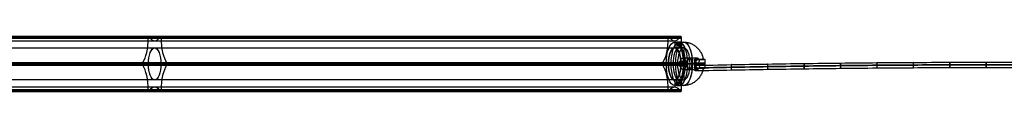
# Model space of a CAD drawing. Header units: millimetres. Extents: x 3530 to 5600, y 192 to 221.
# Tile 4 of 8: x 4052 to 4574, y 192 to 221. Entities that reach past the tile are written whole.
import ezdxf

# ---------------------------------------------------------------- set-up
doc = ezdxf.new("R2010")
doc.units = ezdxf.units.MM
for name, color, linetype in [('CABLE', 7, 'Continuous'), ('LUZ', 7, 'Continuous'), ('METAL NEGRO', 7, 'Continuous')]:
    doc.layers.add(name, color=color, linetype=linetype)

msp = doc.modelspace()

# ---------------------------------------------------------------- linework, layer by layer
at = {"layer": 'CABLE'}
for p, q in [((4410.32, 204.69, 8.25), (4410.07, 204.69, 5.46)), ((4410.17, 206.09, 6.86), (4410.23, 203.29, 6.85))]:
    msp.add_line(p, q, dxfattribs=at)
at = {"layer": 'CABLE', "extrusion": (0.995849, 0.021761, -0.088378)}
for start, end in [(270.1106, 90.1106), (90.1106, 270.1106)]:
    msp.add_arc((108.29, 396.9, 4395.74), 1.4, start, end, dxfattribs=at)
at = {"layer": 'CABLE'}
for points, knots in [([(4410.07, 204.69, 5.46), (4416.51, 204.83, 4.89), (4429.39, 205.09, 3.82), (4448.71, 205.44, 2.42), (4468.03, 205.73, 1.24), (4487.36, 205.96, 0.28), (4506.68, 206.15, -0.47), (4526, 206.28, -1.01), (4545.33, 206.36, -1.33), (4564.65, 206.39, -1.44), (4583.97, 206.36, -1.33), (4603.3, 206.28, -1.01), (4622.62, 206.15, -0.47), (4641.94, 205.96, 0.28), (4661.27, 205.73, 1.24), (4680.59, 205.44, 2.42), (4699.91, 205.09, 3.82), (4712.79, 204.83, 4.89), (4719.23, 204.69, 5.46)], [0, 0, 0, 0, 19.377504, 38.737424, 58.082261, 77.414519, 96.736708, 116.051342, 135.360937, 154.668013, 173.975088, 193.284684, 212.599317, 231.921506, 251.253764, 270.598601, 289.958522, 309.336026, 309.336026, 309.336026, 309.336026]), ([(4410.17, 206.09, 6.86), (4416.6, 206.23, 6.29), (4429.47, 206.49, 5.21), (4448.78, 206.83, 3.82), (4468.09, 207.12, 2.64), (4487.4, 207.36, 1.68), (4506.72, 207.55, 0.93), (4526.03, 207.68, 0.39), (4545.34, 207.76, 0.07), (4564.65, 207.78, -0.03), (4583.96, 207.76, 0.07), (4603.27, 207.68, 0.39), (4622.59, 207.55, 0.93), (4641.9, 207.36, 1.68), (4661.21, 207.12, 2.64), (4680.52, 206.83, 3.82), (4699.83, 206.49, 5.21), (4712.7, 206.23, 6.29), (4719.13, 206.09, 6.86)], [0, 0, 0, 0, 19.377504, 38.737424, 58.082261, 77.414519, 96.736708, 116.051342, 135.360937, 154.668013, 173.975088, 193.284684, 212.599317, 231.921506, 251.253764, 270.598601, 289.958522, 309.336026, 309.336026, 309.336026, 309.336026]), ([(4410.23, 203.29, 6.85), (4416.66, 203.43, 6.28), (4429.52, 203.69, 5.21), (4448.83, 204.03, 3.82), (4468.13, 204.32, 2.64), (4487.43, 204.56, 1.68), (4506.74, 204.75, 0.93), (4526.04, 204.88, 0.39), (4545.35, 204.96, 0.07), (4564.65, 204.98, -0.04), (4583.96, 204.96, 0.07), (4603.26, 204.88, 0.39), (4622.56, 204.75, 0.93), (4641.87, 204.56, 1.68), (4661.17, 204.32, 2.64), (4680.48, 204.03, 3.82), (4699.78, 203.69, 5.21), (4712.64, 203.43, 6.28), (4719.07, 203.29, 6.85)], [0, 0, 0, 0, 19.377504, 38.737424, 58.082261, 77.414519, 96.736708, 116.051342, 135.360937, 154.668013, 173.975088, 193.284684, 212.599317, 231.921506, 251.253764, 270.598601, 289.958522, 309.336026, 309.336026, 309.336026, 309.336026]), ([(4718.98, 204.69, 8.25), (4712.55, 204.83, 7.68), (4699.7, 205.09, 6.61), (4680.41, 205.43, 5.22), (4661.11, 205.72, 4.04), (4641.82, 205.96, 3.08), (4622.53, 206.15, 2.33), (4603.24, 206.28, 1.79), (4583.94, 206.36, 1.47), (4564.65, 206.38, 1.36), (4545.36, 206.36, 1.47), (4526.07, 206.28, 1.79), (4506.77, 206.15, 2.33), (4487.48, 205.96, 3.08), (4468.19, 205.72, 4.04), (4448.9, 205.43, 5.22), (4429.6, 205.09, 6.61), (4416.75, 204.83, 7.68), (4410.32, 204.69, 8.25)], [-309.336026, -309.336026, -309.336026, -309.336026, -289.958522, -270.598601, -251.253764, -231.921506, -212.599317, -193.284684, -173.975088, -154.668013, -135.360937, -116.051342, -96.736708, -77.414519, -58.082261, -38.737424, -19.377504, 0, 0, 0, 0])]:
    msp.add_open_spline(points, degree=3, knots=knots, dxfattribs=at)
for points, knots in [([(4429.61, 205.08, 6.64), (4429.59, 206.48, 6.65), (4429.48, 206.48, 5.25), (4429.37, 206.48, 3.85), (4429.4, 205.08, 3.85)], [0, 0, 0, 2.199115, 2.199115, 4.39823, 4.39823, 4.39823]), ([(4429.4, 205.08, 3.85), (4429.42, 203.68, 3.85), (4429.53, 203.68, 5.24), (4429.64, 203.68, 6.64), (4429.61, 205.08, 6.64)], [4.39823, 4.39823, 4.39823, 6.597345, 6.597345, 8.796459, 8.796459, 8.796459]), ([(4448.9, 205.43, 5.25), (4448.88, 206.83, 5.25), (4448.79, 206.83, 3.86), (4448.7, 206.83, 2.46), (4448.72, 205.43, 2.46)], [0, 0, 0, 2.199115, 2.199115, 4.39823, 4.39823, 4.39823]), ([(4448.72, 205.43, 2.46), (4448.74, 204.03, 2.46), (4448.83, 204.03, 3.85), (4448.93, 204.03, 5.25), (4448.9, 205.43, 5.25)], [4.39823, 4.39823, 4.39823, 6.597345, 6.597345, 8.796459, 8.796459, 8.796459]), ([(4468.2, 205.72, 4.08), (4468.18, 207.12, 4.08), (4468.1, 207.12, 2.68), (4468.02, 207.12, 1.28), (4468.04, 205.72, 1.28)], [0, 0, 0, 2.199115, 2.199115, 4.39823, 4.39823, 4.39823]), ([(4468.04, 205.72, 1.28), (4468.06, 204.32, 1.28), (4468.14, 204.32, 2.68), (4468.21, 204.32, 4.07), (4468.2, 205.72, 4.08)], [4.39823, 4.39823, 4.39823, 6.597345, 6.597345, 8.796459, 8.796459, 8.796459]), ([(4487.49, 205.95, 3.11), (4487.47, 207.35, 3.11), (4487.41, 207.35, 1.72), (4487.35, 207.35, 0.32), (4487.36, 205.95, 0.31)], [0, 0, 0, 2.199115, 2.199115, 4.39823, 4.39823, 4.39823]), ([(4487.36, 205.95, 0.31), (4487.38, 204.55, 0.31), (4487.44, 204.55, 1.71), (4487.5, 204.55, 3.11), (4487.49, 205.95, 3.11)], [4.39823, 4.39823, 4.39823, 6.597345, 6.597345, 8.796459, 8.796459, 8.796459]), ([(4506.78, 206.14, 2.36), (4506.77, 207.54, 2.36), (4506.72, 207.54, 0.97), (4506.67, 207.54, -0.43), (4506.68, 206.14, -0.44)], [0, 0, 0, 2.199115, 2.199115, 4.39823, 4.39823, 4.39823]), ([(4506.68, 206.14, -0.44), (4506.7, 204.74, -0.44), (4506.74, 204.74, 0.96), (4506.79, 204.74, 2.36), (4506.78, 206.14, 2.36)], [4.39823, 4.39823, 4.39823, 6.597345, 6.597345, 8.796459, 8.796459, 8.796459]), ([(4526.07, 206.27, 1.83), (4526.06, 207.67, 1.83), (4526.03, 207.67, 0.43), (4526, 207.67, -0.97), (4526.01, 206.27, -0.97)], [0, 0, 0, 2.199115, 2.199115, 4.39823, 4.39823, 4.39823]), ([(4526.01, 206.27, -0.97), (4526.01, 204.87, -0.97), (4526.05, 204.87, 0.43), (4526.08, 204.87, 1.83), (4526.07, 206.27, 1.83)], [4.39823, 4.39823, 4.39823, 6.597345, 6.597345, 8.796459, 8.796459, 8.796459]), ([(4545.36, 206.35, 1.51), (4545.36, 207.75, 1.51), (4545.34, 207.75, 0.11), (4545.33, 207.75, -1.29), (4545.33, 206.35, -1.29)], [0, 0, 0, 2.199115, 2.199115, 4.39823, 4.39823, 4.39823]), ([(4545.33, 206.35, -1.29), (4545.33, 204.95, -1.29), (4545.35, 204.95, 0.11), (4545.36, 204.95, 1.51), (4545.36, 206.35, 1.51)], [4.39823, 4.39823, 4.39823, 6.597345, 6.597345, 8.796459, 8.796459, 8.796459]), ([(4564.65, 206.37, 1.4), (4564.65, 207.77, 1.4), (4564.65, 207.78, 0), (4564.65, 207.78, -1.4), (4564.65, 206.38, -1.4)], [0, 0, 0, 2.199115, 2.199115, 4.39823, 4.39823, 4.39823]), ([(4564.65, 206.38, -1.4), (4564.65, 204.98, -1.4), (4564.65, 204.98, 0), (4564.65, 204.97, 1.4), (4564.65, 206.37, 1.4)], [4.39823, 4.39823, 4.39823, 6.597345, 6.597345, 8.796459, 8.796459, 8.796459])]:
    msp.add_rational_spline(points, [1, 0.707106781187, 1, 0.707106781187, 1], degree=2, knots=knots, dxfattribs=at)
at = {"layer": 'LUZ'}
for p, q in [((4396.05, 220.73, 5.38), (3844.28, 220.73, 241.08)), ((3850.89, 221.47, 256.55), (4402.66, 221.47, 20.85)), ((3851.09, 220.73, 257.01), (4402.85, 220.73, 21.31)), ((4402.85, 220.5, 21.31), (3851.09, 220.5, 257.01)), ((4119.87, 221.4, 124.17), (4121.21, 221.17, 124.05)), ((4120.17, 220.5, 123.23), (4120.17, 220.97, 123.23)), ((4120.54, 221.4, 123.88), (4120.54, 221.17, 124.33)), ((4125.93, 221.17, 138.34), (4127.26, 221.4, 138.22)), ((4126.59, 221.17, 138.06), (4126.59, 221.4, 138.5)), ((4126.97, 220.5, 139.16), (4126.97, 220.97, 139.16)), ((4399.45, 219.16, 13.35), (4399.45, 215.34, 13.35)), ((3841.08, 206.84, 233.57), (4392.84, 206.84, -2.12)), ((3844.35, 206.84, 241.22), (4396.11, 206.84, 5.53)), ((3851.02, 206.84, 256.86), (4402.79, 206.84, 21.16)), ((3854.29, 206.84, 264.51), (4406.06, 206.84, 28.81)), ((4116.47, 207.27, 116.21), (4117.81, 207.51, 116.08)), ((4116.47, 206.4, 116.21), (4117.81, 206.17, 116.08)), ((4117.14, 207.27, 115.92), (4117.14, 207.51, 116.37)), ((4117.14, 206.17, 116.37), (4117.14, 206.4, 115.92)), ((4129.33, 207.51, 146.31), (4130.67, 207.27, 146.18)), ((4129.33, 206.17, 146.31), (4130.67, 206.4, 146.18)), ((4130, 207.51, 146.02), (4130, 207.27, 146.47)), ((4130, 206.4, 146.47), (4130, 206.17, 146.02)), ((4392.85, 206.8, -2.12), (4396.11, 206.8, 5.53)), ((4402.79, 206.8, 21.16), (4406.06, 206.8, 28.81)), ((4399.45, 194.52, 13.35), (3847.68, 194.52, 249.04)), ((4399.45, 198.34, 13.35), (4399.45, 194.52, 13.35)), ((4396.05, 193.18, 5.38), (3844.28, 193.18, 241.08)), ((4396.05, 192.94, 5.38), (3844.28, 192.94, 241.08)), ((3844.48, 192.2, 241.54), (4396.25, 192.2, 5.84)), ((3850.89, 192.2, 256.55), (4402.66, 192.2, 20.85)), ((3851.09, 192.94, 257.01), (4402.85, 192.94, 21.31)), ((4119.87, 192.27, 124.17), (4121.21, 192.51, 124.05)), ((4120.17, 192.7, 123.23), (4120.17, 193.18, 123.23)), ((4120.54, 192.51, 124.33), (4120.54, 192.27, 123.88)), ((4125.93, 192.51, 138.34), (4127.26, 192.27, 138.22)), ((4126.59, 192.27, 138.5), (4126.59, 192.51, 138.06)), ((4126.97, 192.7, 139.16), (4126.97, 193.18, 139.16))]:
    msp.add_line(p, q, dxfattribs=at)
at = {"layer": 'LUZ', "extrusion": (-0.919613, 0, 0.392825)}
for centre, radius, start, end in [((-220.5, 1716.83, -3740.55), 15, 30, 90), ((-234.16, 1740.49, -3740.55), 15, 330, 0), ((-234.16, 1740.49, -3740.55), 15, 0, 30), ((-220.5, 1764.15, -3740.55), 15, 270, 330), ((-206.84, 1740.49, -4040.55), 8.5, 180, 0), ((-193.18, 1716.83, -3740.55), 15, 90, 150), ((-193.18, 1764.15, -3740.55), 15, 210, 270), ((-179.52, 1740.49, -3740.55), 15, 150, 210)]:
    msp.add_arc(centre, radius, start, end, dxfattribs=at)
at = {"layer": 'LUZ', "extrusion": (0.919613, 4.54747e-13, -0.392825)}
for start, end in [(270, 0), (0, 30)]:
    msp.add_arc((220.97, 1732.33, 3740.55), 0.5, start, end, dxfattribs=at)
at = {"layer": 'LUZ', "extrusion": (0.919613, 0, -0.392825)}
for centre, start, end in [((220.97, 1748.65, 3740.55), 330, 0), ((220.97, 1748.65, 3740.55), 360, 90), ((192.7, 1748.65, 3740.55), 90, 210)]:
    msp.add_arc(centre, 0.5, start, end, dxfattribs=at)
at = {"layer": 'LUZ', "extrusion": (-0.919613, 3.14258e-13, 0.392825)}
msp.add_arc((-220.5, 1716.83, -4040.55), 15, 30, 90, dxfattribs=at)
at = {"layer": 'LUZ', "extrusion": (-0.919613, -9.43565e-12, 0.392825)}
msp.add_arc((-220.97, 1732.33, -4040.55), 0.5, 180, 270, dxfattribs=at)
at = {"layer": 'LUZ', "extrusion": (0.919613, 3.90651e-11, -0.392825)}
msp.add_arc((220.97, 1732.33, 4040.55), 0.5, 0, 30, dxfattribs=at)
at = {"layer": 'LUZ', "extrusion": (-0.919613, 4.90114e-12, 0.392825)}
msp.add_arc((-234.16, 1740.49, -4040.55), 15, 330, 0, dxfattribs=at)
at = {"layer": 'LUZ', "extrusion": (-0.919613, -2.47943e-12, 0.392825)}
msp.add_arc((-234.16, 1740.49, -4040.55), 15, 360, 30, dxfattribs=at)
at = {"layer": 'LUZ', "extrusion": (-0.919613, 1.6933e-10, 0.392825)}
msp.add_arc((-220.97, 1748.65, -4040.55), 0.5, 180, 210, dxfattribs=at)
at = {"layer": 'LUZ', "extrusion": (0.919613, 1.41132e-11, -0.392825)}
msp.add_arc((220.97, 1748.65, 4040.55), 0.5, 360, 90, dxfattribs=at)
at = {"layer": 'LUZ', "extrusion": (-0.919613, -3.74478e-13, 0.392825)}
msp.add_arc((-220.5, 1764.15, -4040.55), 15, 270, 330, dxfattribs=at)
at = {"layer": 'LUZ', "extrusion": (0.919613, 5.68434e-14, -0.392825)}
msp.add_arc((206.84, 1740.49, 3740.55), 8.5, 180, 0, dxfattribs=at)
at = {"layer": 'LUZ', "extrusion": (0.919613, -5.68434e-14, -0.392825)}
msp.add_arc((206.84, 1740.49, 3740.55), 8.5, 360, 180, dxfattribs=at)
at = {"layer": 'LUZ', "extrusion": (-0.919613, 4.41302e-16, 0.392825)}
msp.add_arc((-206.84, 1740.49, -4040.55), 8.5, 360, 180, dxfattribs=at)
at = {"layer": 'LUZ', "extrusion": (0.919613, 1.13687e-13, -0.392825)}
msp.add_arc((206.84, 1724.17, 3740.55), 0.5, 210, 330, dxfattribs=at)
at = {"layer": 'LUZ', "extrusion": (0.919613, -3.41061e-13, -0.392825)}
msp.add_arc((206.84, 1756.81, 3740.55), 0.5, 30, 150, dxfattribs=at)
at = {"layer": 'LUZ', "extrusion": (0.919613, 1.87267e-13, -0.392825)}
msp.add_arc((206.84, 1724.17, 4040.55), 0.5, 210, 330, dxfattribs=at)
at = {"layer": 'LUZ', "extrusion": (-0.919613, -2.85494e-13, 0.392825)}
msp.add_arc((-193.18, 1716.83, -4040.55), 15, 90, 150, dxfattribs=at)
at = {"layer": 'LUZ', "extrusion": (-0.919613, -1.38152e-14, 0.392825)}
msp.add_arc((-193.18, 1764.15, -4040.55), 15, 210, 270, dxfattribs=at)
at = {"layer": 'LUZ', "extrusion": (0.919613, 2.97651e-13, -0.392825)}
msp.add_arc((206.84, 1756.81, 4040.55), 0.5, 30, 150, dxfattribs=at)
at = {"layer": 'LUZ', "extrusion": (-0.919613, 1.64777e-12, 0.392825)}
msp.add_arc((-179.52, 1740.49, -4040.55), 15, 150, 210, dxfattribs=at)
at = {"layer": 'LUZ', "extrusion": (0.919613, -4.54747e-13, -0.392825)}
msp.add_arc((192.7, 1732.33, 3740.55), 0.5, 150, 270, dxfattribs=at)
at = {"layer": 'LUZ', "extrusion": (0.919613, 2.51303e-12, -0.392825)}
msp.add_arc((192.7, 1732.33, 4040.55), 0.5, 150, 270, dxfattribs=at)
at = {"layer": 'LUZ', "extrusion": (0.919613, 2.98941e-12, -0.392825)}
msp.add_arc((192.7, 1748.65, 4040.55), 0.5, 90, 210, dxfattribs=at)
at = {"layer": 'LUZ'}
for points in [[(4396.05, 220.97, 5.38), (3844.28, 220.97, 241.08)], [(4396.05, 220.5, 5.38), (3844.28, 220.5, 241.08)], [(3844.48, 221.47, 241.54), (4396.25, 221.47, 5.84)], [(3844.58, 221.4, 241.77), (4396.34, 221.4, 6.07)], [(3844.74, 221.17, 242.14), (4396.51, 221.17, 6.45)], [(4402.4, 221.17, 20.24), (3850.63, 221.17, 255.94)], [(4402.56, 221.4, 20.62), (3850.79, 221.4, 256.32)], [(3850.89, 221.47, 256.55), (4402.66, 221.47, 20.85)], [(4402.85, 220.97, 21.31), (3851.09, 220.97, 257.01)], [(3851.09, 220.5, 257.01), (4402.85, 220.5, 21.31)], [(4396.05, 220.5, 5.38), (4396.05, 220.97, 5.38)], [(4396.34, 221.4, 6.07), (4396.51, 221.17, 6.45)], [(4402.4, 221.17, 20.24), (4402.56, 221.4, 20.62)], [(4402.85, 220.97, 21.31), (4402.85, 220.5, 21.31)], [(3847.68, 219.16, 249.04), (4399.45, 219.16, 13.35)], [(3847.68, 215.34, 249.04), (4399.45, 215.34, 13.35)], [(4392.94, 207.27, -1.89), (3841.17, 207.27, 233.8)], [(3841.17, 206.4, 233.8), (4392.94, 206.4, -1.89)], [(3841.34, 207.51, 234.18), (4393.1, 207.51, -1.52)], [(4393.1, 206.17, -1.52), (3841.34, 206.17, 234.18)], [(4405.8, 207.51, 28.21), (3854.03, 207.51, 263.9)], [(3854.03, 206.17, 263.9), (4405.8, 206.17, 28.21)], [(4405.96, 207.27, 28.58), (3854.19, 207.27, 264.28)], [(3854.19, 206.4, 264.28), (4405.96, 206.4, 28.58)], [(4392.94, 207.27, -1.89), (4393.1, 207.51, -1.52)], [(4393.1, 206.17, -1.52), (4392.94, 206.4, -1.89)], [(4405.8, 207.51, 28.21), (4405.96, 207.27, 28.58)], [(4405.96, 206.4, 28.58), (4405.8, 206.17, 28.21)], [(4399.45, 198.34, 13.35), (3847.68, 198.34, 249.04)], [(3844.28, 193.18, 241.08), (4396.05, 193.18, 5.38)], [(3844.28, 192.7, 241.08), (4396.05, 192.7, 5.38)], [(4396.34, 192.27, 6.07), (3844.58, 192.27, 241.77)], [(4396.51, 192.51, 6.45), (3844.74, 192.51, 242.14)], [(3850.63, 192.51, 255.94), (4402.4, 192.51, 20.24)], [(3850.79, 192.27, 256.32), (4402.56, 192.27, 20.62)], [(4402.85, 193.18, 21.31), (3851.09, 193.18, 257.01)], [(4402.85, 192.7, 21.31), (3851.09, 192.7, 257.01)], [(4396.05, 192.7, 5.38), (4396.05, 193.18, 5.38)], [(4396.51, 192.51, 6.45), (4396.34, 192.27, 6.07)], [(4402.56, 192.27, 20.62), (4402.4, 192.51, 20.24)], [(4402.85, 193.18, 21.31), (4402.85, 192.7, 21.31)]]:
    msp.add_open_spline(points, degree=1, dxfattribs=at)
at = {"layer": 'METAL NEGRO'}
for p, q in [((4399.45, 218.44, 13.35), (4399.45, 215.44, 13.35)), ((4400.5, 218.43, 12.36), (4400.5, 215.42, 12.36)), ((4401.75, 218.38, 13.61), (4401.75, 215.36, 13.61)), ((4401.75, 218.38, 11.11), (4401.75, 215.36, 11.11)), ((4403, 218.43, 12.36), (4403, 215.42, 12.36)), ((4404.28, 215.44, 11.28), (4404.28, 209.17, 11.28)), ((4412.21, 209.41, 7.57), (4410.87, 209.41, 4.45)), ((4411.48, 209.93, 5.87), (4411.48, 209.19, 5.87)), ((4412.07, 209.19, 7.24), (4414.81, 209.19, 7.24)), ((4412.92, 209.19, 10.11), (4412.92, 209.19, 4.03)), ((4399.76, 206.94, 0.71), (4394.93, 206.94, 2.77)), ((4396.11, 206.94, 5.53), (4394.93, 206.94, 2.77)), ((4400.94, 206.94, 3.47), (4396.11, 206.94, 5.53)), ((4402.32, 206.94, 6.69), (4400.94, 206.94, 3.47)), ((4401.42, 206.94, 0.14), (4403.93, 206.94, 6)), ((4402.32, 206.94, 6.69), (4403.93, 206.94, 6)), ((4407.62, 206.94, 19.1), (4402.79, 206.94, 21.16)), ((4403.97, 206.94, 23.92), (4402.79, 206.94, 21.16)), ((4408.8, 206.94, 21.86), (4403.97, 206.94, 23.92)), ((4403.99, 206.94, -0.21), (4406.22, 206.94, 5.02)), ((4404.28, 204.7, 11.28), (4404.28, 198.44, 11.28)), ((4404.67, 206.94, 12.2), (4410.19, 206.94, 9.85)), ((4407.62, 206.94, 19.1), (4404.67, 206.94, 12.2)), ((4406.22, 206.94, 5.02), (4409.96, 206.94, 3.42)), ((4410.5, 206.94, 1.61), (4409.96, 206.94, 3.42)), ((4410.19, 206.94, 9.85), (4410.68, 206.94, 11)), ((4410.22, 207.39, 2.54), (4410.22, 206.49, 2.54)), ((4410.25, 208.82, 9.97), (4410.25, 205.05, 9.97)), ((4415.57, 206.94, 13.47), (4410.68, 206.94, 11)), ((4412.21, 204.46, 7.57), (4410.87, 204.46, 4.45)), ((4411.48, 204.69, 5.87), (4411.48, 203.94, 5.87)), ((4412.07, 204.69, 7.24), (4414.81, 204.69, 7.24)), ((4412.92, 204.69, 4.03), (4412.92, 204.69, 10.11)), ((4413.13, 206.49, 12.23), (4413.13, 207.39, 12.23)), ((4401.75, 195.5, 13.61), (4401.75, 198.52, 13.61)), ((4401.75, 195.5, 11.11), (4401.75, 198.52, 11.11)), ((4399.45, 198.44, 13.35), (4399.45, 195.44, 13.35)), ((4400.5, 195.45, 12.36), (4400.5, 198.45, 12.36)), ((4403, 195.45, 12.36), (4403, 198.45, 12.36))]:
    msp.add_line(p, q, dxfattribs=at)
at = {"layer": 'METAL NEGRO', "extrusion": (0.919613, 0, -0.392825)}
for centre, radius, start, end in [((206.94, 1740.49, 4040.55), 11.5, 180, 0), ((206.94, 1740.49, 4040.55), 8.5, 180, 0), ((206.94, 1740.49, 4040.55), 11.5, 0, 180), ((206.94, 1740.49, 4040.55), 8.5, 0, 180), ((206.94, 1738.49, 4045.8), 3, 180, 0), ((206.94, 1738.49, 4045.8), 3, 0, 180), ((206.94, 1738.49, 4050.14), 3, 180, 0)]:
    msp.add_arc(centre, radius, start, end, dxfattribs=at)
at = {"layer": 'METAL NEGRO', "extrusion": (-0.919613, -5.68434e-14, 0.392825)}
msp.add_arc((-206.94, 1740.49, -4043.18), 11.5, 186.2088, 353.7912, dxfattribs=at)
at = {"layer": 'METAL NEGRO', "extrusion": (-0.919613, 0, 0.392825)}
for centre, radius, start, end in [((-206.94, 1740.49, -4043.18), 8.5, 188.4136, 351.5868), ((-206.94, 1740.49, -4045.8), 8.5, 180, 0), ((-206.94, 1740.49, -4043.18), 11.5, 6.2083, 173.7914), ((-206.94, 1740.49, -4043.18), 8.5, 8.4139, 171.5861), ((-206.94, 1740.49, -4045.8), 8.5, 0, 180)]:
    msp.add_arc(centre, radius, start, end, dxfattribs=at)
at = {"layer": 'METAL NEGRO', "extrusion": (-0.919613, -7.06101e-13, 0.392825)}
msp.add_arc((-206.94, 1740.49, -4045.8), 11.5, 180, 270, dxfattribs=at)
at = {"layer": 'METAL NEGRO', "extrusion": (0, -1, 0)}
for centre, radius, start, end in [((4401.75, 12.36, -216.89), 1.25, 156.8696, 336.8696), ((4401.75, 12.36, -216.89), 1.25, 336.8696, 156.8696), ((4404.28, 11.28, -206.94), 11.5, 246.8696, 255.6225), ((4404.28, 11.28, -206.94), 11.5, 268.5584, 302.7668), ((4404.28, 11.28, -206.94), 11.5, 10.9724, 66.8696), ((4404.28, 11.28, -204.69), 11.28, 312.9044, 0.8348)]:
    msp.add_arc(centre, radius, start, end, dxfattribs=at)
at = {"layer": 'METAL NEGRO', "extrusion": (0.919613, 3.37517e-13, -0.392825)}
msp.add_arc((206.94, 1740.49, 4045.8), 11.5, 0, 90, dxfattribs=at)
at = {"layer": 'METAL NEGRO', "extrusion": (0.919613, 1.7053e-13, -0.392825)}
msp.add_arc((206.94, 1738.49, 4049.99), 3, 360, 180, dxfattribs=at)
at = {"layer": 'METAL NEGRO', "extrusion": (-0.919613, 2.8616e-14, 0.392825)}
msp.add_arc((-206.94, 1738.49, -4051.8), 3, 42.5155, 137.4845, dxfattribs=at)
at = {"layer": 'METAL NEGRO', "extrusion": (0.290194, 0, -0.956968)}
msp.add_arc((207.39, 4222.98, 1276.7), 1.8, 270, 360, dxfattribs=at)
at = {"layer": 'METAL NEGRO', "extrusion": (-0.919613, -6.5736e-12, 0.392825)}
msp.add_arc((-206.94, 1738.49, -4054.55), 3, 180, 229.5407, dxfattribs=at)
at = {"layer": 'METAL NEGRO', "extrusion": (-0.919613, -6.5267e-12, 0.392825)}
msp.add_arc((-206.94, 1738.49, -4054.55), 3, 138.5904, 180, dxfattribs=at)
at = {"layer": 'METAL NEGRO', "extrusion": (0, 1, 0)}
for centre, radius, start, end in [((-4404.28, 11.28, 209.19), 11.28, 179.1652, 227.0956), ((-4401.75, 12.36, 196.98), 1.25, 203.1304, 23.1304), ((-4401.75, 12.36, 196.98), 1.25, 23.1304, 203.1304)]:
    msp.add_arc(centre, radius, start, end, dxfattribs=at)
at = {"layer": 'METAL NEGRO', "extrusion": (-0.892038, 0, -0.451961)}
msp.add_arc((-207.39, -1985.45, -3941.3), 1.8, 90, 180, dxfattribs=at)
at = {"layer": 'METAL NEGRO', "extrusion": (-0.919613, 8.29646e-13, 0.392825)}
msp.add_arc((-206.94, 1740.49, -4045.8), 11.5, 270, 0, dxfattribs=at)
at = {"layer": 'METAL NEGRO', "extrusion": (0.392825, 0, 0.919613)}
msp.add_arc((206.94, -4048.8, 1732.47), 1.25, 0, 180, dxfattribs=at)
at = {"layer": 'METAL NEGRO', "extrusion": (0.392825, 2.84217e-13, 0.919613)}
msp.add_arc((206.94, -4048.8, 1732.73), 1.25, 180, 360, dxfattribs=at)
at = {"layer": 'METAL NEGRO', "extrusion": (0.919613, -2.28854e-13, -0.392825)}
msp.add_arc((206.94, 1740.49, 4045.8), 11.5, 90, 180, dxfattribs=at)
at = {"layer": 'METAL NEGRO', "extrusion": (-0.290194, 0, 0.956968)}
msp.add_arc((-206.49, 4222.98, -1276.7), 1.8, 270, 0, dxfattribs=at)
at = {"layer": 'METAL NEGRO', "extrusion": (-0.956968, -2.01491e-11, -0.290194)}
msp.add_arc((-206.94, -1267.3, -4221.18), 11.06, 267.6682, 270, dxfattribs=at)
at = {"layer": 'METAL NEGRO', "extrusion": (-0.956968, -7.83547e-12, -0.290194)}
msp.add_arc((-206.94, -1267.3, -4221.18), 11.06, 270, 272.3318, dxfattribs=at)
at = {"layer": 'METAL NEGRO', "extrusion": (-0.919613, 2.30209e-12, 0.392825)}
msp.add_arc((-206.94, 1738.49, -4054.55), 3, 310.4593, 0, dxfattribs=at)
at = {"layer": 'METAL NEGRO', "extrusion": (-0.919613, 1.56946e-11, 0.392825)}
msp.add_arc((-206.94, 1738.49, -4054.55), 3, 0, 41.4096, dxfattribs=at)
at = {"layer": 'METAL NEGRO', "extrusion": (0.892038, -1.13687e-13, 0.451961)}
msp.add_arc((206.49, -1985.45, 3941.3), 1.8, 90, 180, dxfattribs=at)
at = {"layer": 'METAL NEGRO', "extrusion": (-0.451961, 9.20507e-12, 0.892038)}
msp.add_arc((-206.94, 3933.88, -1983.65), 11.06, 90, 92.3318, dxfattribs=at)
at = {"layer": 'METAL NEGRO', "extrusion": (-0.451961, -3.7397e-12, 0.892038)}
msp.add_arc((-206.94, 3933.88, -1983.65), 11.06, 87.6682, 90, dxfattribs=at)
at = {"layer": 'METAL NEGRO'}
for points, degree in [([(4399.45, 218.44, 13.35), (4400.6, 218.44, 12.86)], 1), ([(4400.6, 215.44, 12.86), (4399.45, 215.44, 13.35)], 1), ([(4400.6, 218.44, 12.86), (4400.6, 215.44, 12.86)], 1), ([(4402.9, 215.44, 11.87), (4402.9, 218.44, 11.87)], 1), ([(4402.9, 218.44, 11.87), (4404.28, 218.44, 11.28)], 1), ([(4404.28, 215.44, 11.28), (4402.9, 215.44, 11.87)], 1), ([(4411.54, 209.94, 6.01), (4403.49, 209.94, 9.44)], 1), ([(4409.81, 209.15, 8.95), (4409.93, 209.18, 8.87), (4410.06, 209.19, 8.8), (4410.2, 209.19, 8.74)], 3), ([(4410.2, 209.19, 8.74), (4412.32, 209.19, 7.83)], 1), ([(4415.56, 209.19, 11.45), (4410.2, 209.19, 8.74)], 1), ([(4411.26, 209.19, 5.34), (4412.32, 209.19, 7.83)], 1), ([(4411.26, 209.19, 5.34), (4411.96, 209.19, 3.02)], 1), ([(4402.71, 208.19, -0.04), (4405.18, 208.19, 5.76)], 1), ([(4405.18, 205.69, 5.76), (4402.71, 205.69, -0.04)], 1), ([(4403.49, 203.94, 9.44), (4411.54, 203.94, 6.01)], 1), ([(4410.2, 204.69, 8.74), (4410.06, 204.69, 8.8), (4409.93, 204.7, 8.87), (4409.81, 204.73, 8.95)], 3), ([(4410.5, 207.39, 1.62), (4409.94, 207.39, 3.46)], 1), ([(4409.94, 206.49, 3.46), (4410.5, 206.49, 1.62)], 1), ([(4412.32, 204.69, 7.83), (4410.2, 204.69, 8.74)], 1), ([(4410.2, 204.69, 8.74), (4415.56, 204.69, 11.45)], 1), ([(4410.68, 206.49, 11), (4410.68, 207.39, 11)], 1), ([(4410.68, 207.39, 11), (4415.56, 207.39, 13.47)], 1), ([(4415.56, 206.49, 13.47), (4410.68, 206.49, 11)], 1), ([(4412.32, 204.69, 7.83), (4411.26, 204.69, 5.34)], 1), ([(4411.96, 204.69, 3.02), (4411.26, 204.69, 5.34)], 1), ([(4399.45, 198.44, 13.35), (4400.6, 198.44, 12.86)], 1), ([(4400.6, 195.44, 12.86), (4399.45, 195.44, 13.35)], 1), ([(4400.6, 198.44, 12.86), (4400.6, 195.44, 12.86)], 1), ([(4402.9, 195.44, 11.87), (4402.9, 198.44, 11.87)], 1), ([(4402.9, 198.44, 11.87), (4404.28, 198.44, 11.28)], 1), ([(4404.28, 195.44, 11.28), (4402.9, 195.44, 11.87)], 1)]:
    msp.add_open_spline(points, degree=degree, dxfattribs=at)
for points, knots in [([(4400.6, 218.44, 12.86), (4400.54, 218.44, 12.7), (4400.5, 218.43, 12.54), (4400.5, 218.42, 12.21), (4400.53, 218.41, 12.05), (4400.65, 218.39, 11.75), (4400.74, 218.39, 11.61), (4400.97, 218.37, 11.37), (4401.11, 218.37, 11.28), (4401.41, 218.37, 11.15), (4401.57, 218.37, 11.12), (4401.9, 218.39, 11.11), (4402.07, 218.39, 11.14), (4402.37, 218.41, 11.27), (4402.51, 218.42, 11.36), (4402.74, 218.43, 11.58), (4402.84, 218.44, 11.72), (4402.9, 218.44, 11.87)], [0, 0, 0, 0, 0.494393, 0.494393, 0.988786, 0.988786, 1.483179, 1.483179, 1.977572, 1.977572, 2.471965, 2.471965, 2.966358, 2.966358, 3.460751, 3.460751, 3.955144, 3.955144, 3.955144, 3.955144]), ([(4400.6, 215.44, 12.86), (4400.54, 215.44, 12.7), (4400.5, 215.43, 12.54), (4400.5, 215.42, 12.21), (4400.53, 215.4, 12.05), (4400.65, 215.38, 11.75), (4400.74, 215.37, 11.61), (4400.97, 215.35, 11.37), (4401.11, 215.35, 11.28), (4401.33, 215.35, 11.18), (4401.41, 215.35, 11.16), (4401.57, 215.35, 11.12), (4401.66, 215.35, 11.12), (4401.9, 215.37, 11.11), (4402.06, 215.38, 11.14), (4402.37, 215.4, 11.27), (4402.51, 215.42, 11.36), (4402.68, 215.43, 11.53), (4402.74, 215.43, 11.59), (4402.83, 215.44, 11.72), (4402.87, 215.44, 11.8), (4402.9, 215.44, 11.87)], [-3.952953, -3.952953, -3.952953, -3.952953, -3.458834, -3.458834, -2.964715, -2.964715, -2.470596, -2.470596, -1.976477, -1.976477, -1.729417, -1.729417, -1.482358, -1.482358, -0.988238, -0.988238, -0.494119, -0.494119, -0.24706, -0.24706, 0, 0, 0, 0]), ([(4402.9, 218.44, 11.87), (4402.93, 218.44, 11.95), (4402.96, 218.44, 12.03), (4402.99, 218.43, 12.19), (4403, 218.43, 12.27), (4403, 218.42, 12.51), (4402.97, 218.41, 12.68), (4402.85, 218.39, 12.98), (4402.76, 218.39, 13.12), (4402.59, 218.38, 13.3), (4402.52, 218.37, 13.35), (4402.39, 218.37, 13.44), (4402.32, 218.37, 13.48), (4402.09, 218.37, 13.58), (4401.93, 218.37, 13.61), (4401.6, 218.39, 13.62), (4401.44, 218.39, 13.58), (4401.13, 218.41, 13.46), (4400.99, 218.42, 13.37), (4400.76, 218.43, 13.14), (4400.67, 218.44, 13.01), (4400.6, 218.44, 12.86)], [0, 0, 0, 0, 0.246903, 0.246903, 0.493806, 0.493806, 0.987612, 0.987612, 1.481418, 1.481418, 1.728321, 1.728321, 1.975223, 1.975223, 2.469029, 2.469029, 2.962835, 2.962835, 3.456641, 3.456641, 3.950447, 3.950447, 3.950447, 3.950447]), ([(4400.6, 215.44, 12.86), (4400.67, 215.44, 13.01), (4400.76, 215.43, 13.15), (4400.99, 215.42, 13.37), (4401.14, 215.4, 13.46), (4401.44, 215.38, 13.58), (4401.6, 215.37, 13.62), (4401.93, 215.35, 13.61), (4402.09, 215.35, 13.58), (4402.39, 215.35, 13.45), (4402.53, 215.35, 13.35), (4402.7, 215.36, 13.18), (4402.75, 215.37, 13.11), (4402.84, 215.38, 12.98), (4402.88, 215.39, 12.9), (4402.97, 215.4, 12.68), (4403, 215.42, 12.51), (4403, 215.43, 12.19), (4402.96, 215.44, 12.02), (4402.9, 215.44, 11.87)], [0, 0, 0, 0, 0.494418, 0.494418, 0.988837, 0.988837, 1.483255, 1.483255, 1.977673, 1.977673, 2.472092, 2.472092, 2.719301, 2.719301, 2.96651, 2.96651, 3.460928, 3.460928, 3.955346, 3.955346, 3.955346, 3.955346]), ([(4411.96, 209.19, 3.02), (4411.87, 209.19, 2.94), (4411.77, 209.18, 2.85), (4411.59, 209.14, 2.69), (4411.51, 209.1, 2.6), (4411.33, 209.02, 2.44), (4411.25, 208.97, 2.36), (4411.09, 208.85, 2.22), (4411.02, 208.77, 2.15), (4410.81, 208.53, 1.95), (4410.7, 208.33, 1.84), (4410.58, 208, 1.72), (4410.55, 207.88, 1.69), (4410.51, 207.64, 1.64), (4410.5, 207.51, 1.63), (4410.5, 207.39, 1.62)], [0, 0, 0, 0, 0.37557, 0.37557, 0.75114, 0.75114, 1.12671, 1.12671, 1.502279, 1.502279, 2.253419, 2.253419, 2.628989, 2.628989, 3.004559, 3.004559, 3.004559, 3.004559]), ([(4415.56, 207.39, 13.47), (4415.56, 207.51, 13.47), (4415.55, 207.64, 13.45), (4415.55, 207.88, 13.39), (4415.54, 208, 13.35), (4415.54, 208.22, 13.23), (4415.54, 208.33, 13.17), (4415.54, 208.52, 13.01), (4415.54, 208.61, 12.92), (4415.54, 208.86, 12.64), (4415.54, 208.98, 12.42), (4415.55, 209.15, 11.95), (4415.55, 209.19, 11.7), (4415.56, 209.19, 11.45)], [0, 0, 0, 0, 0.375838, 0.375838, 0.751676, 0.751676, 1.127515, 1.127515, 1.503353, 1.503353, 2.255029, 2.255029, 3.006706, 3.006706, 3.006706, 3.006706]), ([(4402.71, 208.19, -0.04), (4402.54, 208.19, -0.02), (4402.38, 208.16, 0.01), (4402.07, 208.03, 0.05), (4401.93, 207.94, 0.07), (4401.69, 207.72, 0.11), (4401.59, 207.58, 0.12), (4401.46, 207.27, 0.14), (4401.42, 207.11, 0.14), (4401.42, 206.94, 0.14)], [0, 0, 0, 0, 0.502799, 0.502799, 1.005599, 1.005599, 1.508398, 1.508398, 2.011198, 2.011198, 2.011198, 2.011198]), ([(4401.42, 206.94, 0.14), (4401.42, 206.85, 0.14), (4401.43, 206.77, 0.14), (4401.47, 206.61, 0.14), (4401.49, 206.53, 0.13), (4401.59, 206.3, 0.12), (4401.69, 206.16, 0.11), (4401.93, 205.93, 0.07), (4402.07, 205.84, 0.05), (4402.38, 205.72, 0.01), (4402.54, 205.69, -0.02), (4402.71, 205.69, -0.04)], [0, 0, 0, 0, 0.251066, 0.251066, 0.502131, 0.502131, 1.004263, 1.004263, 1.506394, 1.506394, 2.008525, 2.008525, 2.008525, 2.008525]), ([(4403.99, 206.94, -0.21), (4403.99, 207.02, -0.21), (4403.98, 207.11, -0.21), (4403.95, 207.27, -0.21), (4403.92, 207.35, -0.2), (4403.82, 207.58, -0.19), (4403.73, 207.71, -0.18), (4403.48, 207.95, -0.15), (4403.34, 208.03, -0.13), (4403.04, 208.16, -0.08), (4402.87, 208.19, -0.06), (4402.71, 208.19, -0.04)], [0, 0, 0, 0, 0.251313, 0.251313, 0.502626, 0.502626, 1.005253, 1.005253, 1.507879, 1.507879, 2.010505, 2.010505, 2.010505, 2.010505]), ([(4402.71, 205.69, -0.04), (4402.87, 205.69, -0.06), (4403.04, 205.72, -0.08), (4403.34, 205.84, -0.13), (4403.48, 205.93, -0.15), (4403.73, 206.16, -0.18), (4403.82, 206.3, -0.19), (4403.96, 206.6, -0.21), (4403.99, 206.77, -0.21), (4403.99, 206.94, -0.21)], [0, 0, 0, 0, 0.503256, 0.503256, 1.006512, 1.006512, 1.509768, 1.509768, 2.013024, 2.013024, 2.013024, 2.013024]), ([(4405.18, 208.19, 5.76), (4405.11, 208.19, 5.79), (4405.03, 208.18, 5.82), (4404.87, 208.15, 5.87), (4404.8, 208.12, 5.89), (4404.57, 208.03, 5.94), (4404.43, 207.94, 5.96), (4404.2, 207.71, 5.99), (4404.1, 207.57, 5.99), (4403.96, 207.27, 6), (4403.93, 207.1, 6), (4403.93, 206.86, 6), (4403.93, 206.77, 6), (4403.97, 206.61, 6), (4404, 206.53, 6), (4404.1, 206.3, 5.99), (4404.2, 206.17, 5.99), (4404.43, 205.94, 5.96), (4404.58, 205.85, 5.94), (4404.87, 205.72, 5.87), (4405.03, 205.69, 5.82), (4405.18, 205.69, 5.76)], [-3.99497, -3.99497, -3.99497, -3.99497, -3.745285, -3.745285, -3.495599, -3.495599, -2.996228, -2.996228, -2.496857, -2.496857, -1.997485, -1.997485, -1.7478, -1.7478, -1.498114, -1.498114, -0.998743, -0.998743, -0.499371, -0.499371, 0, 0, 0, 0]), ([(4405.18, 208.19, 5.76), (4405.34, 208.19, 5.69), (4405.48, 208.15, 5.61), (4405.74, 208.03, 5.45), (4405.85, 207.94, 5.36), (4406.03, 207.71, 5.21), (4406.1, 207.57, 5.14), (4406.2, 207.27, 5.04), (4406.22, 207.1, 5.02), (4406.22, 206.86, 5.02), (4406.22, 206.77, 5.02), (4406.19, 206.61, 5.05), (4406.18, 206.53, 5.07), (4406.13, 206.38, 5.11), (4406.1, 206.31, 5.14), (4406.03, 206.17, 5.21), (4405.99, 206.11, 5.24), (4405.85, 205.94, 5.36), (4405.74, 205.85, 5.45), (4405.48, 205.72, 5.61), (4405.33, 205.69, 5.69), (4405.18, 205.69, 5.76)], [0, 0, 0, 0, 0.499448, 0.499448, 0.998895, 0.998895, 1.498343, 1.498343, 1.99779, 1.99779, 2.247514, 2.247514, 2.497238, 2.497238, 2.746961, 2.746961, 2.996685, 2.996685, 3.496133, 3.496133, 3.99558, 3.99558, 3.99558, 3.99558]), ([(4410.64, 208.88, 3.91), (4410.52, 208.8, 3.88), (4410.42, 208.7, 3.85), (4410.23, 208.48, 3.77), (4410.16, 208.36, 3.72), (4410.04, 208.1, 3.64), (4409.99, 207.96, 3.6), (4409.94, 207.68, 3.53), (4409.93, 207.53, 3.49), (4409.94, 207.39, 3.46)], [-1.791233, -1.791233, -1.791233, -1.791233, -1.343424, -1.343424, -0.895616, -0.895616, -0.447808, -0.447808, 0, 0, 0, 0]), ([(4409.94, 206.49, 3.46), (4409.93, 206.34, 3.49), (4409.94, 206.2, 3.52), (4409.99, 205.91, 3.6), (4410.04, 205.77, 3.64), (4410.16, 205.51, 3.72), (4410.23, 205.39, 3.77), (4410.42, 205.17, 3.85), (4410.52, 205.07, 3.88), (4410.64, 204.99, 3.91)], [-1.791242, -1.791242, -1.791242, -1.791242, -1.343432, -1.343432, -0.895621, -0.895621, -0.447811, -0.447811, 0, 0, 0, 0]), ([(4410.5, 206.49, 1.62), (4410.5, 206.36, 1.63), (4410.51, 206.24, 1.64), (4410.55, 205.99, 1.69), (4410.58, 205.88, 1.72), (4410.66, 205.65, 1.8), (4410.71, 205.55, 1.85), (4410.82, 205.35, 1.95), (4410.88, 205.26, 2.01), (4411.09, 205.02, 2.21), (4411.25, 204.9, 2.36), (4411.59, 204.73, 2.68), (4411.77, 204.69, 2.85), (4411.96, 204.69, 3.02)], [0, 0, 0, 0, 0.375838, 0.375838, 0.751676, 0.751676, 1.127515, 1.127515, 1.503353, 1.503353, 2.255029, 2.255029, 3.006706, 3.006706, 3.006706, 3.006706]), ([(4415.56, 204.69, 11.45), (4415.55, 204.69, 11.57), (4415.55, 204.7, 11.7), (4415.55, 204.74, 11.94), (4415.55, 204.77, 12.07), (4415.54, 204.86, 12.3), (4415.54, 204.91, 12.41), (4415.54, 205.03, 12.63), (4415.54, 205.1, 12.73), (4415.54, 205.34, 13.02), (4415.54, 205.54, 13.18), (4415.54, 205.88, 13.35), (4415.55, 206, 13.39), (4415.55, 206.24, 13.45), (4415.56, 206.36, 13.47), (4415.56, 206.49, 13.47)], [0, 0, 0, 0, 0.37557, 0.37557, 0.75114, 0.75114, 1.12671, 1.12671, 1.502279, 1.502279, 2.253419, 2.253419, 2.628989, 2.628989, 3.004559, 3.004559, 3.004559, 3.004559]), ([(4402.9, 198.44, 11.87), (4402.84, 198.44, 11.72), (4402.74, 198.44, 11.58), (4402.51, 198.46, 11.36), (4402.37, 198.47, 11.26), (4402.07, 198.5, 11.14), (4401.9, 198.51, 11.11), (4401.58, 198.53, 11.12), (4401.41, 198.53, 11.15), (4401.19, 198.53, 11.25), (4401.11, 198.53, 11.29), (4400.98, 198.52, 11.38), (4400.92, 198.52, 11.43), (4400.74, 198.51, 11.61), (4400.65, 198.5, 11.75), (4400.53, 198.47, 12.05), (4400.5, 198.46, 12.21), (4400.5, 198.45, 12.46), (4400.51, 198.44, 12.54), (4400.54, 198.44, 12.7), (4400.57, 198.44, 12.78), (4400.6, 198.44, 12.86)], [-3.952953, -3.952953, -3.952953, -3.952953, -3.458834, -3.458834, -2.964715, -2.964715, -2.470596, -2.470596, -1.976477, -1.976477, -1.729417, -1.729417, -1.482358, -1.482358, -0.988238, -0.988238, -0.494119, -0.494119, -0.24706, -0.24706, 0, 0, 0, 0]), ([(4402.9, 198.44, 11.87), (4402.97, 198.44, 12.03), (4403, 198.44, 12.19), (4403, 198.46, 12.51), (4402.97, 198.47, 12.68), (4402.85, 198.5, 12.98), (4402.76, 198.51, 13.12), (4402.53, 198.53, 13.36), (4402.39, 198.53, 13.45), (4402.09, 198.53, 13.58), (4401.93, 198.53, 13.61), (4401.68, 198.51, 13.61), (4401.6, 198.51, 13.61), (4401.44, 198.5, 13.58), (4401.36, 198.49, 13.55), (4401.13, 198.47, 13.46), (4400.99, 198.46, 13.37), (4400.76, 198.44, 13.14), (4400.67, 198.44, 13.01), (4400.6, 198.44, 12.86)], [0, 0, 0, 0, 0.494418, 0.494418, 0.988837, 0.988837, 1.483255, 1.483255, 1.977673, 1.977673, 2.472092, 2.472092, 2.719301, 2.719301, 2.96651, 2.96651, 3.460928, 3.460928, 3.955346, 3.955346, 3.955346, 3.955346]), ([(4402.9, 195.44, 11.87), (4402.84, 195.44, 11.72), (4402.74, 195.44, 11.58), (4402.51, 195.45, 11.36), (4402.37, 195.46, 11.26), (4402.06, 195.48, 11.14), (4401.9, 195.49, 11.11), (4401.57, 195.5, 11.12), (4401.41, 195.51, 11.15), (4401.11, 195.51, 11.28), (4400.97, 195.5, 11.37), (4400.74, 195.49, 11.61), (4400.65, 195.48, 11.75), (4400.53, 195.46, 12.05), (4400.5, 195.45, 12.22), (4400.5, 195.44, 12.54), (4400.54, 195.44, 12.71), (4400.6, 195.44, 12.86)], [0, 0, 0, 0, 0.494393, 0.494393, 0.988786, 0.988786, 1.483179, 1.483179, 1.977572, 1.977572, 2.471965, 2.471965, 2.966358, 2.966358, 3.460751, 3.460751, 3.955144, 3.955144, 3.955144, 3.955144]), ([(4400.6, 195.44, 12.86), (4400.63, 195.44, 12.93), (4400.67, 195.44, 13), (4400.77, 195.44, 13.14), (4400.82, 195.44, 13.2), (4400.99, 195.45, 13.37), (4401.13, 195.46, 13.46), (4401.44, 195.48, 13.59), (4401.6, 195.49, 13.62), (4401.85, 195.5, 13.61), (4401.93, 195.5, 13.6), (4402.09, 195.5, 13.57), (4402.17, 195.51, 13.55), (4402.39, 195.51, 13.45), (4402.53, 195.5, 13.35), (4402.76, 195.49, 13.12), (4402.85, 195.48, 12.98), (4402.97, 195.46, 12.68), (4403, 195.45, 12.51), (4403, 195.44, 12.19), (4402.97, 195.44, 12.03), (4402.9, 195.44, 11.87)], [0, 0, 0, 0, 0.246903, 0.246903, 0.493806, 0.493806, 0.987612, 0.987612, 1.481418, 1.481418, 1.728321, 1.728321, 1.975223, 1.975223, 2.469029, 2.469029, 2.962835, 2.962835, 3.456641, 3.456641, 3.950447, 3.950447, 3.950447, 3.950447])]:
    msp.add_open_spline(points, degree=3, knots=knots, dxfattribs=at)
for points, weights, degree in [([(4404.28, 218.44, 11.28), (4408.8, 218.44, 21.86), (4408.8, 206.94, 21.86)], [1, 0.707106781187, 1], 2), ([(4404.28, 218.44, 11.28), (4412.95, 218.44, 7.58), (4414.65, 209.19, 6.85)], [1, 0.746414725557, 0.931934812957], 2), ([(4409.81, 209.15, 8.95), (4410.34, 208.97, 10.2), (4410.68, 208.28, 11), (4410.68, 207.39, 11)], [1, 0.851082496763, 0.851082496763, 1], 3), ([(4410.64, 208.88, 3.91), (4410.83, 209.08, 4.33), (4411.04, 209.19, 4.83), (4411.26, 209.19, 5.34)], [1, 0.971301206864, 0.971301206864, 1], 3), ([(4410.5, 206.94, 1.61), (4407.53, 206.94, -0.3), (4403.99, 206.94, -0.21)], [0.861319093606, 0.836758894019, 0.889874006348], 2), ([(4408.8, 206.94, 21.86), (4408.8, 195.44, 21.86), (4404.28, 195.44, 11.28)], [1, 0.707106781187, 1], 2), ([(4414.65, 204.69, 6.85), (4412.95, 195.44, 7.58), (4404.28, 195.44, 11.28)], [0.931934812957, 0.746414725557, 1], 2), ([(4408.8, 206.94, 21.86), (4414.41, 206.94, 19.46), (4415.57, 206.94, 13.47)], [1, 0.819830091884, 0.861319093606], 2), ([(4410.68, 206.49, 11), (4410.68, 205.6, 11), (4410.34, 204.91, 10.2), (4409.81, 204.73, 8.95)], [1, 0.851082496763, 0.851082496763, 1], 3), ([(4409.94, 207.39, 3.46), (4409.96, 207.09, 3.41), (4409.96, 206.79, 3.41), (4409.94, 206.49, 3.46)], [1, 0.99245733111, 0.99245733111, 1], 3), ([(4411.26, 204.69, 5.34), (4411.04, 204.69, 4.83), (4410.83, 204.79, 4.33), (4410.64, 204.99, 3.91)], [1, 0.971301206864, 0.971301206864, 1], 3)]:
    msp.add_rational_spline(points, weights, degree=degree, dxfattribs=at)

doc.saveas('drawing.dxf')
